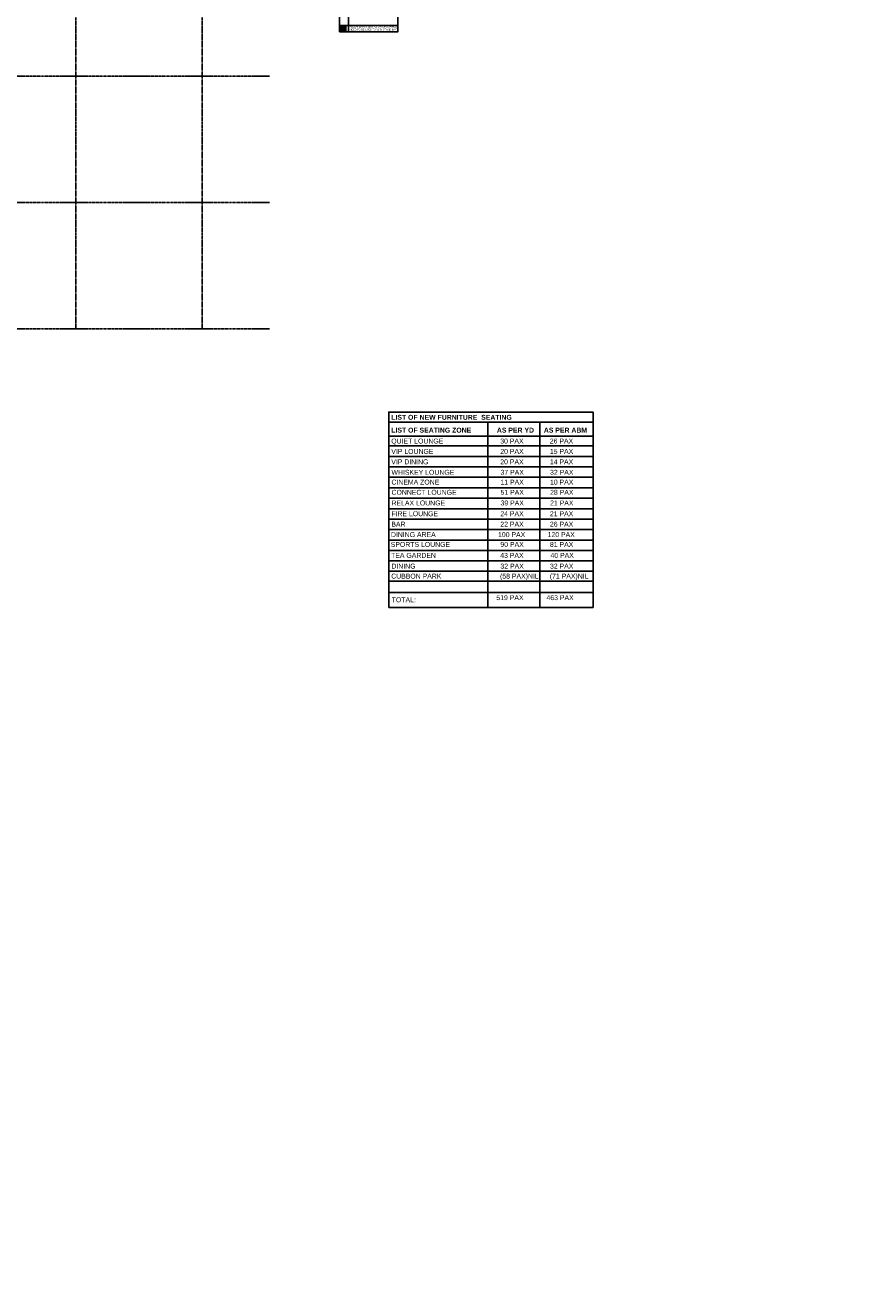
# Model space of a CAD drawing. Header units: millimetres. Extents: x 0 to 3025797, y 0 to 2968463.
# Tile 15 of 18: x 152068 to 231451, y 356020 to 476174. Entities that reach past the tile are written whole.
import ezdxf

# ---------------------------------------------------------------- set-up
doc = ezdxf.new("R2010")
doc.units = ezdxf.units.MM
doc.linetypes.add('CENTER', pattern=[2, 1.25, -0.25, 0.25, -0.25])
doc.linetypes.add('DASHED2', pattern=[0.375, 0.25, -0.125])
doc.layers.get('0').update_dxf_attribs({"color": 252})
for name, color, linetype in [('ANNO-GRID', 252, 'DASHED2'), ('By Plumbing Services', 252, 'Continuous'), ('TEXT', 252, 'Continuous'), ('TEXT-LEGN', 252, 'Continuous'), ('TEXT-NOTE', 252, 'Continuous')]:
    doc.layers.add(name, color=color, linetype=linetype)
doc.styles.get("Standard").update_dxf_attribs({"font": 'arial.ttf'})
doc.styles.add('Title', font='comic.ttf', dxfattribs={"height": 2.5})
doc.styles.add('YESU', font='arial.ttf', dxfattribs={"width": 0.8})
doc.styles.add('YP2', font='times.ttf', dxfattribs={"width": 0.8})

# ---------------------------------------------------------------- blocks, each defined once
blk = doc.blocks.new('FD')
at = {"layer": 'By Plumbing Services'}
for p, q in [((-136184, 5000), (-136159, 5000)), ((-136093, 5000), (-136075, 5000)), ((-136084, 5075), (-136084, 5100)), ((-136084, 4992), (-136084, 5009)), ((-136084, 4900), (-136084, 4925)), ((-136009, 5000), (-135984, 5000))]:
    blk.add_line(p, q, dxfattribs=at)
blk.add_lwpolyline([(-136184, 5100), (-135984, 5100), (-135984, 4900), (-136184, 4900)], close=True, dxfattribs=at)
for radius in [75, 8.6]:
    blk.add_circle((-136084, 5000), radius, dxfattribs=at)
at = {"layer": 'By Plumbing Services', "insert": (-136128, 5037), "char_height": 70, "width": 119.5, "attachment_point": 1, "style": 'YP2'}
blk.add_mtext('{\\fArial|b0|i0|c0|p34;FD}', dxfattribs=at)

msp = doc.modelspace()

# ---------------------------------------------------------------- linework, layer by layer
at = {"layer": 'ANNO-GRID', "linetype": 'CENTER', "ltscale": 2}
for points in [[(156854.895, 511526.512), (156854.895, 447344.124)], [(168854.898, 511526.512), (168854.898, 447344.124)], [(61533.378, 471344.124), (175242.43, 471344.124)], [(61533.378, 459344.124), (175242.43, 459344.124)], [(61533.378, 447344.124), (175242.43, 447344.124)]]:
    msp.add_lwpolyline(points, dxfattribs=at)
at = {"layer": 'By Plumbing Services'}
for p, q in [((182739.344, 477875.933), (182739.344, 476146.912)), ((181880.786, 476146.912), (187416.429, 476146.912)), ((181880.786, 476146.912), (187416.429, 476146.912)), ((182739.344, 476146.912), (182739.344, 475548.247)), ((181880.786, 475548.247), (187416.429, 475548.247))]:
    msp.add_line(p, q, dxfattribs=at)
at = {"layer": 'By Plumbing Services', "linetype": 'ByBlock', "lineweight": -2}
msp.add_lwpolyline([(181880.786, 475548.247), (187416.429, 475548.247), (187416.429, 478497.418), (181880.786, 478497.418)], close=True, dxfattribs=at)
at = {"layer": 'TEXT-LEGN', "color": 252}
for p, q in [((205967.924, 439441.606), (205967.924, 420881.76)), ((195953.027, 438503.199), (195953.027, 420881.76)), ((200917.798, 438503.199), (200917.798, 420881.76))]:
    msp.add_line(p, q, dxfattribs=at)
for points in [[(186555.338, 420881.76), (186555.338, 439441.606), (205967.924, 439441.606)], [(186555.338, 439441.606), (205967.924, 439441.606)], [(186555.338, 438503.199), (205967.924, 438503.199)], [(186555.338, 437175.559), (205967.924, 437175.559)], [(186555.338, 436237.152), (205967.924, 436237.152)], [(205967.924, 436237.151), (186555.338, 436237.151)], [(186555.338, 435243.731), (205967.924, 435243.731)], [(205967.924, 435243.729), (186555.338, 435243.729)], [(205967.924, 434250.308), (186555.338, 434250.308)], [(205967.924, 433256.884), (186555.338, 433256.884)], [(205967.924, 432263.461), (186555.338, 432263.461)], [(205967.924, 431270.038), (186555.338, 431270.038)], [(205967.924, 430276.615), (186555.338, 430276.615)], [(205967.924, 429283.192), (186555.338, 429283.192)], [(205967.924, 428289.769), (186555.338, 428289.769)], [(205967.924, 427296.345), (186555.338, 427296.345)], [(205967.924, 426302.922), (186555.338, 426302.922)], [(205967.924, 425309.499), (186555.338, 425309.499)], [(205967.924, 424351.569), (186555.338, 424351.569)], [(205967.924, 423393.639), (186555.338, 423393.639)], [(205967.924, 422305.82), (186555.338, 422305.82)], [(205967.924, 420881.76), (186555.338, 420881.76)]]:
    msp.add_lwpolyline(points, dxfattribs=at)

# ---------------------------------------------------------------- block references
at = {"layer": 'By Plumbing Services', "xscale": 2.215634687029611, "yscale": 2.215634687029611, "zscale": 2.215634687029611}
msp.add_blockref('FD', (483787.877, 464797.6), dxfattribs=at)

# ---------------------------------------------------------------- texts
at = {"char_height": 60, "width": 1479.32788, "attachment_point": 1}
for insert in [(112109.218, 454262.248), (113471.968, 454262.248), (114817.345, 454262.248)]:
    msp.add_mtext('\\pi687.82902;NT', dxfattribs=dict(at, insert=insert))
at = {"layer": 'By Plumbing Services', "insert": (182855.665, 476122.503), "char_height": 166.1726, "width": 6476.26707, "attachment_point": 1, "style": 'YESU'}
msp.add_mtext('FLOOR DRAIN  WITH CI OR CPVC PIPES \\PNEED TO BE USED TO WITHSTAND 60%%DC', dxfattribs=at)
at = {"layer": 'TEXT', "attachment_point": 1}
for s, insert, char_height, width in [('\\pi574.3526;CONNECT LOUNGE', (114397.407, 470613.041), 250, 4411.32457), ('\\pi1573.67981;WELCOME DESK', (134404.152, 470931.207), 134.4, 4678.29113), ('\\pi1722.97129;BAR 2', (93878.27, 468375.237), 250, 4411.32457), ('\\pi487.525;BUFFET  COUNTER 1', (87195.828, 456754.897), 250, 4411.32457), ('\\pi577.95555;± 0.0 FFL.', (106340.773, 455480.618), 134.4, 1986.78915), ('\\pi577.13045;RAMP UP', (106357.037, 455702.453), 134.4, 1986.78915), ('\\pi473.53427;± 0.150 FFL.', (109278.445, 455388.896), 134.4, 1986.78915), ('\\pi510.44834;A.H.U\\P\\pi480.05707;DOOR', (130322.709, 455436.315), 134.4, 1506.51523), ('\\pi577.95555;± 0.0 FFL.', (82312.186, 453357.398), 134.4, 1986.78915), ('\\pi763.92993;FIRE EXIT CORRIDORS', (83139.788, 454096.977), 134.4, 3599.41676), ('\\pi1144.98969;2000 MM WIDE', (83139.788, 453789.41), 134.4, 3599.41676), ('\\pi577.95555;± 0.0 FFL.', (98658.163, 453780.889), 134.4, 1986.78915), ('\\pi322.18749;WHISKEY \\P\\pi364.68026;DISPLAY', (122499.064, 453897.439), 134.4, 1506.51523), ('\\pi595.5119;JANITOR \\P\\pi593.08243;CABINET', (97426.777, 453639.471), 134.4, 1986.78915), ('\\pi525.74491;± 0.15 FFL.', (116795.44, 452378.363), 134.4, 1986.78915), ('\\pi427.51545;SERVICE\\P\\pi498.29089;DOORS', (98809.402, 452698.895), 134.4, 1660.78915), ('\\pi595.5119;JANITOR \\P\\pi593.08243;CABINET', (97426.777, 451942.457), 134.4, 1986.78915), ('\\pi600.00412;STEP UP', (116871.099, 451251.494), 134.4, 1986.78915), ('\\pi543.38603;SERVICE CORRIDORS 1600 MM WIDE', (103915.966, 449736.088), 134.4, 4469.32486), ('\\pi375.18175;± 0.0 FFL.', (113761.75, 449745.477), 200, 1986.78915), ('\\pi375.18175;± 0.0 FFL.', (115439.329, 449745.477), 200, 1986.78915), ('\\pi375.18175;± 0.0 FFL.', (117008.036, 449737.967), 200, 1986.78915), ('\\pi577.13045;RAMP UP', (117042.656, 449177.469), 134.4, 1986.78915), ('\\pi297.48734;± 0.20 FFL.', (113733.197, 447043.391), 200, 1986.78915), ('\\pi297.48734;± 0.20 FFL.', (115364.129, 447049.995), 200, 1986.78915), ('\\pi679.90153;GENTS\\P\\pi668.85433;TOILET', (113347.177, 445131.39), 134.4, 1986.78915), ('\\pi982.06543;CORRIDORS 1500 MM WIDE', (97685.596, 442896.652), 134.4, 4469.32486), ('\\pi525.74491;± 0.00 FFL.', (114207.402, 442376.786), 134.4, 1986.78915)]:
    msp.add_mtext(s, dxfattribs=dict(at, insert=insert, char_height=char_height, width=width))
for s, insert, char_height, width, rotation in [('\\pi1465.86644;PASSENGER FLOW', (133295.641, 468963.494), 134.4, 4678.29113, 0.31250102), ('\\pi465.93891;feature wall', (132928.786, 454130.213), 150, 1986.78915, 315), ('\\pi788.35665;Hotel', (72455.887, 440256.349), 134.4, 1986.78915, 358.34305566)]:
    msp.add_mtext(s, dxfattribs=dict(at, insert=insert, char_height=char_height, width=width, rotation=rotation))
at = {"layer": 'TEXT-LEGN', "attachment_point": 1}
for s, insert, char_height, width, rotation in [('\\pi1732.23118;DIGITAL WALL', (126988.069, 463557.777), 100, 4411.32457, 355.90575679), ('\\pi1573.67981;WELCOME DESK', (134359.31, 463531.38), 134.4, 4678.29113, 314.45839263), ('\\pi1573.67981;WELCOME DESK', (133606.682, 456370.108), 134.4, 4678.29113, 314.45839263)]:
    msp.add_mtext(s, dxfattribs=dict(at, insert=insert, char_height=char_height, width=width, rotation=rotation))
at = {"layer": 'TEXT-LEGN', "char_height": 468.19976, "attachment_point": 1, "style": 'Title'}
for s, insert, width in [('{\\fArial|b1|i0|c0|p34;LIST OF NEW FURNITURE  SEATING }', (186799.13, 439185.502), 15739.34184), ('{\\fArial|b1|i0|c0|p34;LIST OF SEATING ZONE}', (186799.13, 437964.887), 8814.08455), ('{\\fArial|b1|i0|c0|p34;AS PER YD}', (196826.07, 437964.887), 8814.08455), ('{\\fArial|b1|i0|c0|p34;AS PER ABM}', (201282.488, 437964.887), 8814.08455), ('{\\fArial|b0|i0|c0|p34;QUIET LOUNGE }', (186799.13, 436931.489), 8814.08455), ('{\\fArial|b0|i0|c0|p34;30 PAX}', (197144.515, 436931.489), 8814.08455), ('{\\fArial|b0|i0|c0|p34;26 PAX}', (201849.64, 436931.489), 8814.08455), ('{\\fArial|b0|i0|c0|p34;VIP LOUNGE}', (186804.482, 435950.255), 8814.08455), ('{\\fArial|b0|i0|c0|p34;VIP DINING}', (186804.482, 434956.835), 8814.08455), ('{\\fArial|b0|i0|c0|p34;20 PAX}', (197149.867, 435950.255), 8814.08455), ('{\\fArial|b0|i0|c0|p34;20 PAX}', (197149.867, 434956.835), 8814.08455), ('\\pt7491.19618;{\\fArial|b0|i0|c0|p34;15 PAX}', (201854.992, 435950.255), 8814.08455), ('{\\fArial|b0|i0|c0|p34;WHISKEY LOUNGE}', (186824.728, 433963.536), 8814.08455), ('{\\fArial|b0|i0|c0|p34;37 PAX}', (197170.113, 433963.536), 8814.08455), ('{\\fArial|b0|i0|c0|p34;32 PAX}', (201875.238, 433963.536), 8814.08455), ('{\\fArial|b0|i0|c0|p34;14 PAX}', (201854.992, 434956.835), 8814.08455), ('{\\fArial|b0|i0|c0|p34;CINEMA ZONE}', (186818.914, 433033.187), 8814.08455), ('{\\fArial|b0|i0|c0|p34;11 PAX}', (197164.299, 433033.187), 8814.08455), ('{\\fArial|b0|i0|c0|p34;10 PAX}', (201869.424, 433033.187), 8814.08455), ('{\\fArial|b0|i0|c0|p34;CONNECT LOUNGE}', (186826.755, 432063.014), 8814.08455), ('{\\fArial|b0|i0|c0|p34;51 PAX}', (197172.14, 432063.014), 8814.08455), ('{\\fArial|b0|i0|c0|p34;28 PAX}', (201877.266, 432063.014), 8814.08455), ('{\\fArial|b0|i0|c0|p34;RELAX LOUNGE}', (186826.755, 431051.719), 8814.08455), ('{\\fArial|b0|i0|c0|p34;39 PAX}', (197172.14, 431051.719), 8814.08455), ('{\\fArial|b0|i0|c0|p34;21 PAX}', (201877.266, 431051.719), 8814.08455), ('{\\fArial|b0|i0|c0|p34;FIRE LOUNGE }', (186809.341, 430032.137), 8814.08455), ('{\\fArial|b0|i0|c0|p34;BAR }', (186809.341, 429038.714), 8814.08455), ('{\\fArial|b0|i0|c0|p34;24 PAX}', (197154.725, 430032.137), 8814.08455), ('{\\fArial|b0|i0|c0|p34;22 PAX}', (197154.725, 429038.714), 8814.08455), ('{\\fArial|b0|i0|c0|p34;21 PAX}', (201859.851, 430032.137), 8814.08455), ('{\\fArial|b0|i0|c0|p34;26 PAX}', (201859.851, 429038.714), 8814.08455), ('{\\fArial|b0|i0|c0|p34; DINING AREA}', (186589.474, 428048.123), 8814.08455), ('{\\fArial|b0|i0|c0|p34;100 PAX}', (196934.859, 428048.123), 8814.08455), ('{\\fArial|b0|i0|c0|p34;120 PAX}', (201639.985, 428048.123), 8814.08455), ('{\\fArial|b0|i0|c0|p34; SPORTS LOUNGE}', (186569.687, 427114.628), 8814.08455), ('{\\fArial|b0|i0|c0|p34;90 PAX}', (197158.642, 427114.628), 8814.08455), ('{\\fArial|b0|i0|c0|p34;81 PAX}', (201863.767, 427114.628), 8814.08455), ('{\\fArial|b0|i0|c0|p34; TEA GARDEN}', (186601.903, 426074.797), 8814.08455), ('{\\fArial|b0|i0|c0|p34;43 PAX}', (197146.788, 426074.797), 8814.08455), ('{\\fArial|b0|i0|c0|p34;40 PAX}', (201910.414, 426074.797), 8814.08455), ('{\\fArial|b0|i0|c0|p34;DINING}', (186816.924, 425053.265), 8814.08455), ('{\\fArial|b0|i0|c0|p34; (58 PAX)NIL}', (196943.19, 424106.224), 8814.08455), ('{\\fArial|b0|i0|c0|p34;32 PAX}', (197162.309, 425053.265), 8814.08455), ('{\\fArial|b0|i0|c0|p34;32 PAX}', (201867.435, 425053.265), 8814.08455), ('{\\fArial|b0|i0|c0|p34;(71 PAX)NIL}', (201848.815, 424106.224), 8814.08455), ('{\\fArial|b0|i0|c0|p34;CUBBON PARK}', (186798.305, 424106.224), 8814.08455), ('{\\fArial|b0|i0|c0|p34;TOTAL:}', (186842.782, 421857.403), 8814.08455), ('\\pt936.39952;{\\fArial|b0|i0|c0|p34;519 PAX}', (196776.19, 422060.474), 8814.08455), ('\\pt6086.5969,7022.99642,8427.59571;{\\fArial|b0|i0|c0|p34;463 PAX}', (201532.315, 422060.474), 8814.08455)]:
    msp.add_mtext(s, dxfattribs=dict(at, insert=insert, width=width))
at = {"layer": 'TEXT-NOTE', "color": 7, "char_height": 70, "width": 1986.78915, "attachment_point": 1}
for s, insert in [('\\pi694.67697;+150MM FFL.', (114183.138, 464871.9)), ('\\pi694.67697;+300MM FFL.', (114183.138, 464495.239)), ('\\pi694.67697;+300MM FFL.', (117963.138, 464520.95)), ('\\pi694.67697;+150MM FFL.', (118047.009, 464865.529))]:
    msp.add_mtext(s, dxfattribs=dict(at, insert=insert))

doc.saveas('drawing.dxf')
